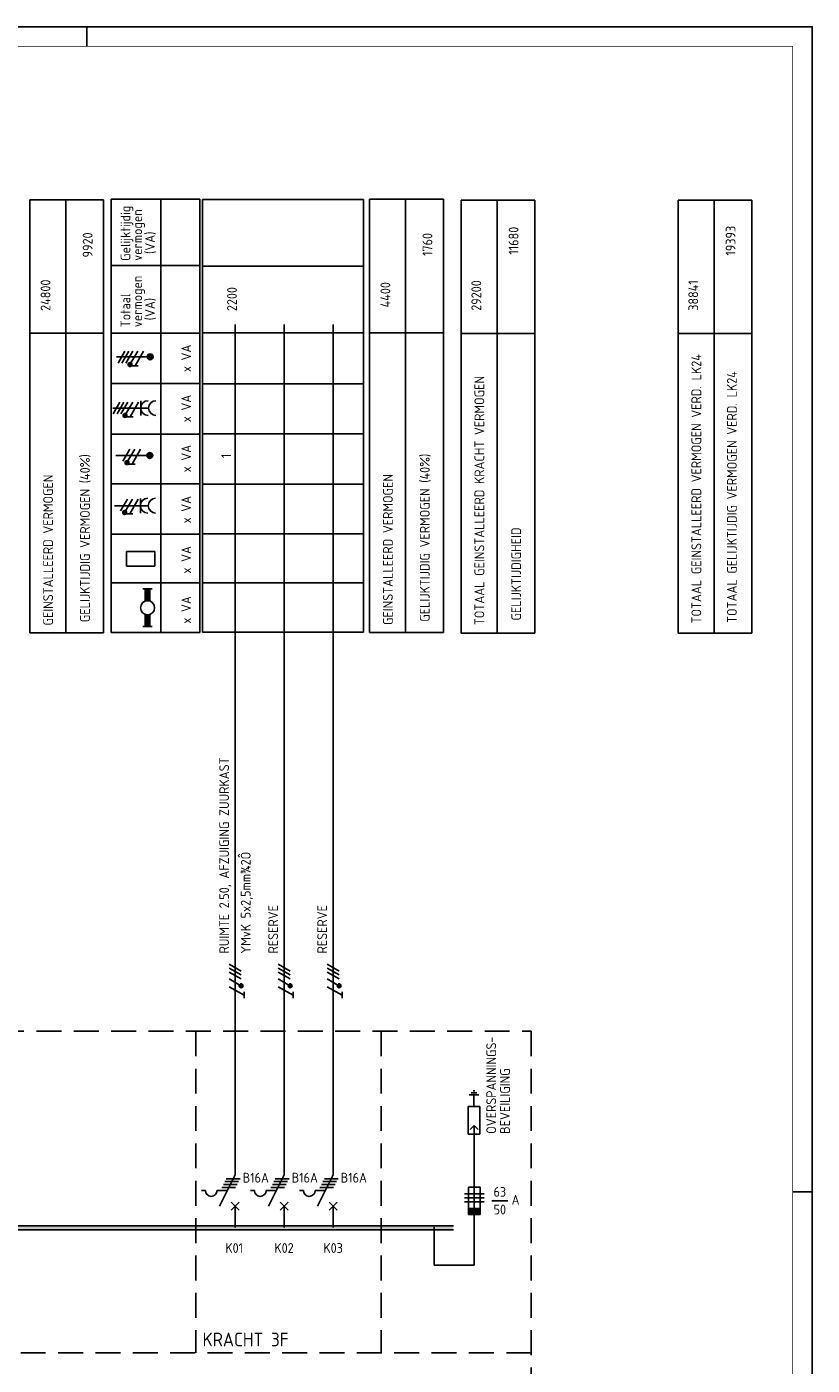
# Model space of a CAD drawing. Header units: millimetres. Extents: x 0 to 841, y 0 to 594.
# Tile 4 of 4: x 641 to 841, y 253 to 594. Entities that reach past the tile are written whole.
import ezdxf
from ezdxf.enums import TextEntityAlignment as Align

# ---------------------------------------------------------------- set-up
doc = ezdxf.new("R2010")
doc.units = ezdxf.units.MM
doc.linetypes.add('HIDDEN', pattern=[9.525, 6.35, -3.175])
for name, color, linetype in [('1', 7, 'CONTINUOUS'), ('40', 1, 'CONTINUOUS'), ('70', 1, 'CONTINUOUS'), ('71', 2, 'CONTINUOUS'), ('73', 4, 'CONTINUOUS'), ('BLOKASP', 9, 'CONTINUOUS'), ('EL$2B---_KADER', 4, 'CONTINUOUS'), ('LIJN018', 210, 'CONTINUOUS'), ('LIJN025', 10, 'CONTINUOUS'), ('LIJN035', 50, 'CONTINUOUS'), ('LIJN050', 90, 'CONTINUOUS'), ('TEKST25', 10, 'CONTINUOUS'), ('TEKST35', 50, 'CONTINUOUS'), ('TEKST50', 90, 'CONTINUOUS')]:
    doc.layers.add(name, color=color, linetype=linetype)
doc.styles.add('5_0', font='iso.shx')
doc.styles.add('ISO', font='ISO.SHX')
doc.styles.add('NEN', font='iso.shx')
doc.styles.add('ROMAND', font='romand')

# ---------------------------------------------------------------- blocks, each defined once
blk = doc.blocks.new('A1')
at = {"layer": 'LIJN025'}
for p, q in [((656, 589), (656, 594)), ((836, 297), (841, 297))]:
    blk.add_line(p, q, dxfattribs=at)
blk.add_lwpolyline([(0, 0), (0, 594), (841, 594), (841, 0)], close=True, dxfattribs=at)
at = {"layer": 'LIJN050', "const_width": 0.2}
blk.add_lwpolyline([(836, 5), (836, 589), (25, 589), (25, 5)], close=True, dxfattribs=at)
at = {"layer": 'TEKST25', "style": 'ROMAND', "width": 2.899115}
blk.add_attdef('STATUS', text='', height=2.5, dxfattribs=at).set_placement((795, 71.5), (834, 71.5), align=Align.FIT)
at = {"layer": 'TEKST25', "style": 'ISO'}
for tag, p in [('E', (796.25, 66)), ('NAAM-E', (807.75, 66)), ('DATUM-E', (826, 66)), ('D', (796.25, 61)), ('NAAM-D', (807.75, 61)), ('DATUM-D', (826, 61)), ('C', (796.25, 56)), ('NAAM-C', (807.75, 56)), ('DATUM-C', (826, 56)), ('B', (796.25, 51)), ('NAAM-B', (807.75, 51)), ('DATUM-B', (826, 51)), ('A', (796.25, 46)), ('NAAM-A', (807.75, 46)), ('DATUM-A', (826, 46))]:
    blk.add_attdef(tag, text='', height=2.5, dxfattribs=at).set_placement(p, align=Align.CENTER)
for tag, p in [('DATUM', (673.75, 36.25)), ('SCHAAL', (709, 36.25)), ('GETEKEND', (739.25, 36.25)), ('GECONTOL.', (774, 36.25)), ('FORMAAT', (804.25, 28.25))]:
    blk.add_attdef(tag, p, '', height=2.5, dxfattribs=at)
at = {"layer": 'TEKST35', "style": 'ISO'}
for tag, p in [('PROJECT', (675.5, 72.5)), ('PLAATS', (675.5, 63.5)), ('INSTALLATIE-REGEL1', (675.5, 52.5)), ('INSTALLATIE-REGEL2', (675.5, 43.5))]:
    blk.add_attdef(tag, p, '', height=4, dxfattribs=at)
blk.add_attdef('PROJ.NR.', text='', height=4, dxfattribs=at).set_placement((822, 23), align=Align.CENTER)
at = {"layer": 'TEKST50', "style": 'ISO'}
blk.add_attdef('FILE-NAAM', text='', height=5, dxfattribs=at).set_placement((814.5, 7.5), align=Align.CENTER)

msp = doc.modelspace()

# ---------------------------------------------------------------- linework, layer by layer
at = {"layer": '1', "color": 1}
for p, q in [((695.37, 353.26), (692.34, 355.01)), ((707.87, 353.26), (704.84, 355.01)), ((720.37, 353.26), (717.34, 355.01)), ((695.37, 352.26), (692.34, 354.01)), ((695.37, 351.26), (692.34, 353.01)), ((707.87, 352.26), (704.84, 354.01)), ((707.87, 351.26), (704.84, 353.01)), ((720.37, 352.26), (717.34, 354.01)), ((720.37, 351.26), (717.34, 353.01)), ((695.29, 349.53), (692.3, 351.26)), ((696.12, 347.1), (692.33, 349.28)), ((707.79, 349.53), (704.8, 351.26)), ((708.62, 347.1), (704.83, 349.28)), ((720.29, 349.53), (717.3, 351.26)), ((721.12, 347.1), (717.33, 349.28)), ((752.33, 296.45), (757.33, 296.45)), ((757.33, 296.45), (752.33, 296.45)), ((752.33, 295.45), (757.33, 295.45)), ((752.33, 294.45), (757.33, 294.45))]:
    msp.add_line(p, q, dxfattribs=at)
at = {"layer": '1', "color": 2}
for p, q in [((753.25, 318.72), (756.25, 318.72)), ((753.25, 311.72), (753.25, 318.72)), ((756.25, 318.72), (756.25, 311.72)), ((753.25, 311.72), (756.25, 311.72)), ((689.84, 293.32), (693.85, 301.35)), ((702.34, 293.32), (706.35, 301.35)), ((714.84, 293.32), (718.85, 301.35)), ((685.25, 297.32), (686.25, 297.32)), ((689.25, 297.32), (691.84, 297.32)), ((697.75, 297.32), (698.75, 297.32)), ((701.75, 297.32), (704.34, 297.32)), ((710.25, 297.32), (711.25, 297.32)), ((714.25, 297.32), (716.84, 297.32)), ((753.33, 298.2), (756.33, 298.2)), ((753.33, 291.2), (753.33, 298.2)), ((756.33, 298.2), (756.33, 291.2)), ((756.33, 292.7), (753.33, 292.7)), ((756.33, 292.45), (753.33, 292.45)), ((756.33, 292.2), (753.33, 292.2)), ((756.33, 291.95), (753.33, 291.95)), ((756.33, 291.7), (753.33, 291.7)), ((756.33, 291.45), (753.33, 291.45)), ((756.33, 291.2), (753.33, 291.2))]:
    msp.add_line(p, q, dxfattribs=at)
at = {"layer": '1', "color": 1}
for centre in [(695.37, 349.51), (707.87, 349.51), (720.37, 349.51)]:
    msp.add_circle(centre, 0.5, dxfattribs=at)
at = {"layer": '1', "color": 2}
for centre in [(687.75, 297.32), (700.25, 297.32), (712.75, 297.32)]:
    msp.add_arc(centre, 1.5, 180, 0, dxfattribs=at)
at = {"layer": '70'}
for p, q in [((696.11, 346.38), (696.11, 347.93)), ((708.61, 346.38), (708.61, 347.93)), ((721.11, 346.38), (721.11, 347.93)), ((756, 321.72), (753.5, 321.72)), ((755.5, 322.22), (754, 322.22)), ((755, 322.72), (754.5, 322.72)), ((754.75, 321.72), (754.75, 318.72)), ((691.59, 300.32), (695.09, 300.32)), ((704.09, 300.32), (707.59, 300.32)), ((716.59, 300.32), (720.09, 300.32)), ((690.46, 298.07), (693.96, 298.07)), ((690.84, 298.82), (694.34, 298.82)), ((691.21, 299.57), (694.71, 299.57)), ((702.96, 298.07), (706.46, 298.07)), ((703.34, 298.82), (706.84, 298.82)), ((703.71, 299.57), (707.21, 299.57)), ((715.46, 298.07), (718.96, 298.07)), ((715.84, 298.82), (719.34, 298.82)), ((716.21, 299.57), (719.71, 299.57)), ((759.34, 294.72), (763.34, 294.72))]:
    msp.add_line(p, q, dxfattribs=at)
at = {"layer": '70', "const_width": 0.5}
for points in [[(695.37, 349.76, 1), (695.37, 349.26, 1)], [(707.87, 349.76, 1), (707.87, 349.26, 1)], [(720.37, 349.76, 1), (720.37, 349.26, 1)]]:
    msp.add_lwpolyline(points, format="xyb", close=True, dxfattribs=at)
at = {"layer": '71'}
for p, q in [((753.79, 312.87), (754.79, 313.87)), ((754.79, 278.26), (754.79, 313.87)), ((755.79, 312.87), (754.79, 313.87)), ((692.85, 292.32), (694.85, 294.32)), ((694.85, 292.32), (692.85, 294.32)), ((705.35, 292.32), (707.35, 294.32)), ((707.35, 292.32), (705.35, 294.32)), ((717.85, 292.32), (719.85, 294.32)), ((719.85, 292.32), (717.85, 294.32)), ((744.61, 278.26), (744.61, 288.26))]:
    msp.add_line(p, q, dxfattribs=at)
at = {"layer": '73'}
for p, q in [((249.88, 288.33), (749.5, 288.33)), ((249.88, 287.33), (749.5, 287.33))]:
    msp.add_line(p, q, dxfattribs=at)
msp.add_solid([(749.5, 287.33), (749.5, 288.33), (249.88, 287.33), (249.88, 288.33)], dxfattribs=at)
at = {"layer": 'BLOKASP', "color": 9, "linetype": 'Continuous'}
for p, q in [((662.21, 439.6), (662.21, 550.07)), ((662.21, 550.07), (684.88, 550.07)), ((674.88, 439.6), (674.88, 550.07)), ((684.88, 439.6), (684.88, 550.07)), ((662.21, 533.15), (684.88, 533.15)), ((662.21, 515.92), (684.88, 515.92)), ((662.21, 503.03), (684.88, 503.03)), ((662.21, 490.17), (684.88, 490.17)), ((662.21, 477.45), (684.88, 477.45)), ((662.21, 464.68), (684.88, 464.68)), ((662.21, 452.24), (684.88, 452.24)), ((662.21, 439.6), (684.88, 439.6))]:
    msp.add_line(p, q, dxfattribs=at)
at = {"layer": 'BLOKASP', "color": 9}
for p, q in [((671.68, 509.88), (663.6, 509.88)), ((665.74, 511.31), (663.99, 508.28)), ((666.74, 511.31), (664.99, 508.28)), ((667.74, 511.31), (665.99, 508.28)), ((668.99, 511.31), (667.27, 508.32)), ((670.49, 511.31), (668.31, 507.53)), ((669.08, 507.53), (667.53, 507.53)), ((664.47, 498.31), (662.72, 495.28)), ((665.47, 498.31), (663.72, 495.28)), ((666.47, 498.31), (664.72, 495.28)), ((667.72, 498.31), (666, 495.32)), ((669.22, 498.31), (667.04, 494.53)), ((669.77, 494.91), (669.77, 498.67)), ((662.68, 496.79), (671.77, 496.79)), ((667.81, 494.53), (666.26, 494.53)), ((671.61, 484.68), (663.41, 484.68)), ((666.99, 486.3), (665.24, 483.27)), ((668.24, 486.3), (666.51, 483.31)), ((669.74, 486.3), (667.55, 482.51)), ((668.33, 482.51), (666.77, 482.51)), ((663.09, 471.9), (671.69, 471.9)), ((666.39, 473.6), (664.64, 470.57)), ((667.64, 473.6), (665.91, 470.61)), ((669.14, 473.6), (666.95, 469.81)), ((669.69, 470.02), (669.69, 473.77)), ((667.73, 469.81), (666.17, 469.81)), ((666.15, 456.45), (666.15, 460.21)), ((666.15, 460.21), (673.34, 460.21)), ((673.34, 456.45), (673.34, 460.21)), ((666.15, 456.45), (673.34, 456.45)), ((670.32, 450.68), (672.72, 450.68)), ((670.92, 447.57), (670.92, 450.68)), ((672.12, 447.57), (672.12, 450.68)), ((670.92, 444.18), (670.92, 441.08)), ((672.12, 444.18), (672.12, 441.08)), ((672.72, 441.08), (670.32, 441.08))]:
    msp.add_line(p, q, dxfattribs=at)
at = {"layer": 'BLOKASP', "color": 9, "const_width": 0.5}
for points in [[(666.77, 507.89, 1), (667.27, 507.89, 1)], [(665.5, 494.89, 1), (666, 494.89, 1)], [(666.02, 482.87, 1), (666.52, 482.87, 1)], [(665.42, 470.17, 1), (665.92, 470.17, 1)]]:
    msp.add_lwpolyline(points, format="xyb", close=True, dxfattribs=at)
at = {"layer": 'BLOKASP', "color": 9}
for centre, radius in [((672.18, 509.88), 0.75), ((672.18, 509.88), 0.5), ((672.18, 509.88), 0.25), ((667.02, 507.89), 0.5), ((665.75, 494.89), 0.5), ((672.11, 484.68), 0.75), ((672.11, 484.68), 0.5), ((672.11, 484.68), 0.25), ((666.27, 482.87), 0.5), ((665.67, 470.17), 0.5), ((671.52, 445.88), 1.8)]:
    msp.add_circle(centre, radius, dxfattribs=at)
for centre in [(671.65, 496.79), (673.65, 496.79), (671.57, 471.9), (673.57, 471.9)]:
    msp.add_arc(centre, 1.88, 90, 270, dxfattribs=at)
for points in [[(670.92, 447.68), (672.12, 447.68), (670.92, 450.68), (672.12, 450.68)], [(670.92, 447.68), (670.92, 447.62), (671.52, 447.68)], [(672.12, 447.62), (672.12, 447.68), (671.58, 447.68)], [(670.92, 444.08), (670.92, 444.14), (671.46, 444.08)], [(670.92, 441.08), (672.12, 441.08), (670.92, 444.08), (672.12, 444.08)], [(672.12, 444.08), (672.12, 444.14), (671.58, 444.08)]]:
    msp.add_solid(points, dxfattribs=at)
at = {"layer": 'LIJN018', "color": 9, "linetype": 'Continuous'}
for p, q in [((685.48, 439.63), (685.48, 549.98)), ((685.48, 549.98), (726.57, 549.98)), ((685.48, 532.98), (726.57, 532.98)), ((685.48, 516.01), (726.57, 516.01)), ((685.48, 503.01), (726.57, 503.01)), ((685.48, 490.23), (726.57, 490.23)), ((685.48, 477.43), (726.57, 477.43)), ((685.48, 464.73), (726.57, 464.73)), ((685.48, 452.23), (726.57, 452.23)), ((685.48, 439.63), (726.57, 439.63))]:
    msp.add_line(p, q, dxfattribs=at)
at = {"layer": 'LIJN018', "color": 9}
msp.add_line((726.57, 439.63), (726.57, 549.98), dxfattribs=at)
at = {"layer": 'LIJN025', "linetype": 'Continuous'}
for p, q in [((641.5, 439.48), (641.5, 549.89)), ((641.5, 549.89), (660.29, 549.89)), ((650.66, 439.48), (650.66, 549.73)), ((660.29, 439.48), (660.29, 549.89)), ((728.14, 439.6), (728.14, 550.01)), ((728.14, 550.01), (746.94, 550.01)), ((737.31, 439.6), (737.31, 549.85)), ((746.94, 439.6), (746.94, 550.01)), ((751.46, 439.41), (751.46, 549.82)), ((751.46, 549.82), (770.25, 549.82)), ((760.63, 439.41), (760.63, 549.66)), ((770.25, 439.41), (770.25, 549.82)), ((806.79, 439.41), (806.79, 549.82)), ((806.79, 549.82), (825.59, 549.82)), ((815.96, 439.41), (815.96, 549.66)), ((825.59, 439.41), (825.59, 549.82)), ((641.5, 515.89), (660.29, 515.89)), ((728.14, 516.01), (746.94, 516.01)), ((751.46, 515.82), (770.25, 515.82)), ((806.79, 515.82), (825.59, 515.82))]:
    msp.add_line(p, q, dxfattribs=at)
at = {"layer": 'LIJN025'}
for p, q in [((641.5, 439.48), (660.29, 439.48)), ((728.14, 439.6), (746.94, 439.6)), ((751.46, 439.41), (770.25, 439.41)), ((806.79, 439.41), (825.59, 439.41))]:
    msp.add_line(p, q, dxfattribs=at)
at = {"layer": 'LIJN025', "linetype": 'HIDDEN'}
for p, q in [((43.1, 337.9), (769.35, 337.9)), ((683.85, 337.9), (683.85, 255.9)), ((731.1, 337.9), (731.1, 255.9)), ((769.35, 337.9), (769.35, 172.65)), ((769.35, 255.9), (43.1, 255.9))]:
    msp.add_line(p, q, dxfattribs=at)
at = {"layer": 'LIJN035'}
for p, q in [((693.85, 301.35), (693.85, 518.1)), ((706.35, 301.35), (706.35, 518.1)), ((718.85, 301.35), (718.85, 518.1)), ((693.85, 287.9), (693.85, 293.4)), ((706.35, 287.9), (706.35, 293.4)), ((718.85, 287.9), (718.85, 293.4)), ((744.61, 278.26), (754.79, 278.26))]:
    msp.add_line(p, q, dxfattribs=at)

# ---------------------------------------------------------------- block references
at = {"layer": 'EL$2B---_KADER'}
msp.add_blockref('A1', (0, 0), dxfattribs=at)

# ---------------------------------------------------------------- texts
at = {"layer": '40', "style": 'NEN'}
for s, p in [('11680', (766.1, 539.46)), ('19393', (821.43, 539.46)), ('9920', (657.48, 538.38)), ('1760', (744.12, 538.5)), ('24800', (646.75, 525.56)), ('4400', (733.4, 525.68)), ('29200', (756.59, 525.49)), ('38841', (811.92, 525.49)), ('TOTAAL GEINSTALLEERD VERMOGEN VERD. LK24', (812.7, 476.21)), ('TOTAAL GEINSTALLEERD KRACHT VERMOGEN', (757.37, 473.21)), ('TOTAAL GELIJKTIJDIG VERMOGEN VERD. LK24', (821.77, 474.11)), ('GELIJKTIJDIG VERMOGEN (40%)', (656.8, 463.62)), ('GELIJKTIJDIG VERMOGEN (40%)', (743.45, 463.74)), ('GEINSTALLEERD VERMOGEN', (647.4, 460.6)), ('GEINSTALLEERD VERMOGEN', (734.05, 460.72)), ('GELIJKTIJDIGHEID ', (766.76, 455.2))]:
    msp.add_text(s, height=2.5, rotation=90, dxfattribs=at).set_placement(p, align=Align.CENTER)
for s, p in [('2200', (694.29, 521.5)), ('1', (692.8, 484.02)), ('RUIMTE 2.50, AFZUIGING ZUURKAST', (692.29, 357.75)), (' YMvK 5x2,5mm¾2Ô', (697.79, 356.25)), ('RESERVE', (704.79, 357.75)), ('RESERVE', (717.29, 357.75)), ('OVERSPANNINGS-', (760.4, 311.77)), ('BEVEILIGING', (763.9, 311.77))]:
    msp.add_text(s, height=2.5, rotation=90, dxfattribs=at).set_placement(p)
for s, p in [('B16A', (695.77, 299.33)), ('B16A', (708.27, 299.33)), ('B16A', (720.77, 299.33)), ('A', (764.34, 293.72))]:
    msp.add_text(s, height=2.5, dxfattribs=at).set_placement(p)
for s, p in [('63', (761.34, 295.72)), ('50', (761.34, 291.22))]:
    msp.add_text(s, height=2.5, dxfattribs=at).set_placement(p, align=Align.CENTER)
at = {"layer": 'BLOKASP', "color": 9, "linetype": 'Continuous', "style": 'NEN'}
for s, p in [('Gelijktijdig', (667.13, 534.32)), ('vermogen', (670.13, 534.32)), ('(VA)', (673.38, 536.07)), ('vermogen', (670.13, 517.4)), ('Totaal', (667.13, 517.4)), ('(VA)', (673.38, 519.15)), ('x VA', (682.63, 505.97)), ('x VA', (682.63, 493.19)), ('x VA', (682.63, 480.41)), ('x VA', (682.63, 467.39)), ('x VA', (682.63, 454.61)), ('x VA', (682.63, 441.83))]:
    msp.add_text(s, height=2.5, rotation=90, dxfattribs=at).set_placement(p)
at = {"layer": 'TEKST25', "style": '5_0'}
for s, p in [('K01', (691.35, 281.4)), ('K02', (703.85, 281.4)), ('K03', (716.35, 281.4))]:
    msp.add_text(s, height=2.5, dxfattribs=at).set_placement(p)
at = {"layer": 'TEKST35', "linetype": 'HIDDEN', "style": 'ISO'}
msp.add_text('KRACHT 3F', height=3.5, dxfattribs=at).set_placement((685.53, 257.59))

doc.saveas('drawing.dxf')
